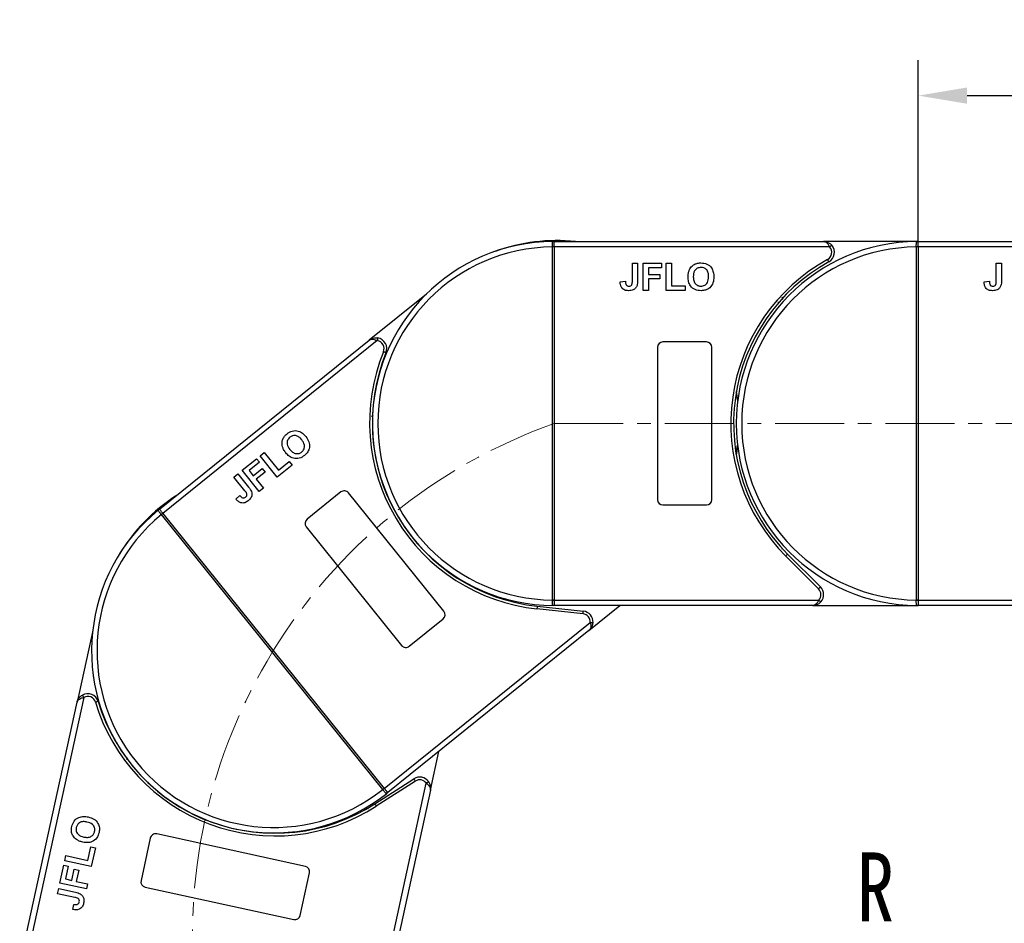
# Model space of a CAD drawing. Header units: millimetres. Extents: x 2552 to 4022, y 535 to 1568.
# Tile 12 of 47: x 3040 to 3222, y 1124 to 1291. Entities that reach past the tile are written whole.
import ezdxf

# ---------------------------------------------------------------- set-up
doc = ezdxf.new("R2010")
doc.units = ezdxf.units.MM
doc.linetypes.add('CENTERX2', pattern=[20.32, 12.7, -2.54, 2.54, -2.54])
doc.styles.get("Standard").update_dxf_attribs({"font": '仿宋_GB2312.ttf', "width": 0.8})
doc.styles.add('样式 1', font='仿宋_GB2312.ttf', dxfattribs={"width": 0.8, "height": 6})
doc.dimstyles.new('副本 ISO-45.1', dxfattribs={"dimtxt": 10, "dimasz": 9, "dimexe": 6.5, "dimexo": 0.625, "dimgap": 2.5, "dimtad": 1, "dimdsep": 46, "dimtxsty": 'Standard', "dimcen": 2.5, "dimadec": 0, "dimazin": 0, "dimtfac": 1, "dimtmove": 0, "dimatfit": 3, "dimfxl": 0, "dimarcsym": 0})

# ---------------------------------------------------------------- blocks, each defined once
blk = doc.blocks.new('*D2208')
at = {"color": 0, "lineweight": -2}
for p, q in [((3205.76, 1249.6), (3205.76, 1283.18)), ((3272.76, 1249.96), (3272.76, 1283.18)), ((3214.76, 1276.68), (3263.76, 1276.68))]:
    blk.add_line(p, q, dxfattribs=at)
at = {"color": 0, "lineweight": 9}
for points in [[(3214.76, 1278.18), (3214.76, 1275.18), (3205.76, 1276.68)], [(3263.76, 1278.18), (3263.76, 1275.18), (3272.76, 1276.68)]]:
    blk.add_solid(points, dxfattribs=at)
at = {"layer": 'Defpoints', "color": 0, "lineweight": 9}
for p in [(3272.76, 1276.68), (3205.76, 1248.98), (3272.76, 1249.33)]:
    blk.add_point(p, dxfattribs=at)
at = {"color": 0, "lineweight": 9, "insert": (3239.26, 1284.18), "char_height": 10, "attachment_point": 5}
blk.add_mtext('67', dxfattribs=at)

msp = doc.modelspace()

# ---------------------------------------------------------------- linework, layer by layer
at = {"color": 7, "linetype": 'Continuous', "lineweight": 25}
for p, q in [((3138.759, 1249.713), (3138.759, 1249.833)), ((3138.759, 1249.833), (3188.331, 1249.833)), ((3138.759, 1248.833), (3138.759, 1249.713)), ((3205.759, 1249.833), (3188.331, 1249.833)), ((3205.759, 1249.713), (3205.759, 1249.833)), ((3205.759, 1249.833), (3255.331, 1249.833)), ((3205.759, 1248.833), (3205.759, 1249.713)), ((3138.409, 1248.831), (3138.409, 1248.834)), ((3138.759, 1248.831), (3138.409, 1248.831)), ((3138.409, 1183.834), (3138.409, 1248.831)), ((3138.759, 1248.833), (3138.759, 1248.831)), ((3189.449, 1248.833), (3138.759, 1248.833)), ((3138.759, 1248.831), (3138.759, 1183.834)), ((3205.409, 1248.831), (3205.409, 1248.834)), ((3205.759, 1248.831), (3205.409, 1248.831)), ((3205.409, 1183.834), (3205.409, 1248.831)), ((3205.759, 1248.833), (3205.759, 1248.831)), ((3256.449, 1248.833), (3205.759, 1248.833)), ((3205.759, 1248.831), (3205.759, 1183.834)), ((3153.131, 1245.833), (3154.093, 1245.833)), ((3153.131, 1242.596), (3153.131, 1245.833)), ((3154.093, 1245.833), (3154.093, 1242.681)), ((3155.118, 1240.833), (3155.118, 1245.833)), ((3155.118, 1245.833), (3158.516, 1245.833)), ((3158.516, 1245.833), (3158.516, 1244.999)), ((3159.349, 1240.833), (3159.349, 1245.833)), ((3159.349, 1245.833), (3160.311, 1245.833)), ((3160.311, 1245.833), (3160.311, 1241.666)), ((3220.131, 1245.833), (3221.093, 1245.833)), ((3220.131, 1242.596), (3220.131, 1245.833)), ((3221.093, 1245.833), (3221.093, 1242.681)), ((3158.516, 1244.999), (3156.08, 1244.999)), ((3156.08, 1244.999), (3156.08, 1243.781)), ((3156.08, 1243.781), (3158.195, 1243.781)), ((3158.195, 1243.781), (3158.195, 1242.948)), ((3150.888, 1242.435), (3151.849, 1242.499)), ((3156.08, 1242.948), (3156.08, 1240.833)), ((3158.195, 1242.948), (3156.08, 1242.948)), ((3217.888, 1242.435), (3218.849, 1242.499)), ((3115.205, 1240.154), (3104.665, 1231.665)), ((3156.08, 1240.833), (3155.118, 1240.833)), ((3162.875, 1240.833), (3159.349, 1240.833)), ((3160.311, 1241.666), (3162.875, 1241.666)), ((3162.875, 1241.666), (3162.875, 1240.833)), ((3180.306, 1238.653), (3179.9, 1238.626)), ((3066.057, 1200.572), (3104.665, 1231.665)), ((3106.163, 1231.587), (3066.684, 1199.793)), ((3166.759, 1231.333), (3158.759, 1231.333)), ((3157.759, 1230.333), (3157.759, 1202.333)), ((3167.759, 1202.333), (3167.759, 1230.333)), ((3105.427, 1217.924), (3105.128, 1217.649)), ((3084.602, 1210.371), (3085.351, 1210.974)), ((3085.351, 1210.974), (3087.964, 1207.729)), ((3081.307, 1207.717), (3083.953, 1209.848)), ((3084.475, 1209.199), (3082.578, 1207.671)), ((3083.953, 1209.848), (3084.475, 1209.199)), ((3087.738, 1206.477), (3084.602, 1210.371)), ((3087.964, 1207.729), (3089.961, 1209.337)), ((3089.961, 1209.337), (3090.484, 1208.688)), ((3084.443, 1203.823), (3081.307, 1207.717)), ((3082.578, 1207.671), (3083.342, 1206.723)), ((3083.342, 1206.723), (3084.99, 1208.05)), ((3085.512, 1207.401), (3083.865, 1206.074)), ((3084.99, 1208.05), (3085.512, 1207.401)), ((3090.484, 1208.688), (3087.738, 1206.477)), ((3079.759, 1206.471), (3080.508, 1207.074)), ((3081.789, 1203.951), (3079.759, 1206.471)), ((3080.508, 1207.074), (3082.485, 1204.619)), ((3083.865, 1206.074), (3085.192, 1204.426)), ((3085.192, 1204.426), (3084.443, 1203.823)), ((3099.468, 1203.726), (3093.237, 1198.708)), ((3080.143, 1202.418), (3080.851, 1203.071)), ((3118.437, 1181.767), (3100.874, 1203.574)), ((3158.759, 1201.333), (3166.759, 1201.333)), ((3066.413, 1199.572), (3066.411, 1199.574)), ((3107.181, 1148.951), (3066.413, 1199.572)), ((3066.684, 1199.793), (3066.685, 1199.791)), ((3066.685, 1199.791), (3107.453, 1149.171)), ((3093.086, 1197.302), (3110.648, 1175.495)), ((3187.408, 1185.893), (3181.364, 1191.937)), ((3181.718, 1192.291), (3187.762, 1186.247)), ((3138.409, 1183.832), (3138.409, 1183.834)), ((3138.759, 1183.834), (3138.409, 1183.834)), ((3138.759, 1183.834), (3138.759, 1183.833)), ((3138.759, 1183.833), (3138.759, 1182.952)), ((3138.759, 1183.833), (3187.466, 1183.833)), ((3205.409, 1183.832), (3205.409, 1183.834)), ((3205.759, 1183.834), (3205.409, 1183.834)), ((3205.759, 1183.834), (3205.759, 1183.833)), ((3205.759, 1183.833), (3205.759, 1182.952)), ((3205.759, 1183.833), (3254.466, 1183.833)), ((3144.051, 1181.288), (3135.553, 1182.205)), ((3135.606, 1182.702), (3144.105, 1181.785)), ((3138.759, 1182.952), (3138.759, 1182.833)), ((3186.348, 1182.833), (3138.759, 1182.833)), ((3145.145, 1178.239), (3150.848, 1182.833)), ((3186.348, 1182.833), (3205.759, 1182.833)), ((3205.759, 1182.952), (3205.759, 1182.833)), ((3253.348, 1182.833), (3205.759, 1182.833)), ((3112.054, 1175.343), (3118.285, 1180.361)), ((3107.454, 1149.169), (3145.388, 1179.719)), ((3053.783, 1178.26), (3050.898, 1165.037)), ((3145.145, 1178.239), (3108.082, 1148.39)), ((3052.114, 1165.916), (3041.309, 1116.391)), ((3040.332, 1116.604), (3050.898, 1165.037)), ((3060.111, 1154.813), (3060.051, 1154.411)), ((3115.936, 1148.818), (3117.497, 1155.973)), ((3104.815, 1102.536), (3115.197, 1150.124)), ((3105.708, 1146.311), (3112.902, 1150.928)), ((3113.172, 1150.507), (3105.978, 1145.89)), ((3115.936, 1148.818), (3105.793, 1102.323)), ((3107.182, 1148.949), (3107.181, 1148.951)), ((3107.453, 1149.171), (3107.454, 1149.169)), ((3092.922, 1134.813), (3065.565, 1140.781)), ((3052.905, 1135.92), (3053.451, 1138.425)), ((3053.451, 1138.425), (3054.266, 1138.247)), ((3064.375, 1140.018), (3062.67, 1132.201)), ((3048.629, 1135.868), (3048.834, 1136.808)), ((3048.834, 1136.808), (3052.905, 1135.92)), ((3054.266, 1138.247), (3053.514, 1134.803)), ((3047.727, 1131.735), (3048.451, 1135.054)), ((3048.451, 1135.054), (3049.265, 1134.876)), ((3053.514, 1134.803), (3048.629, 1135.868)), ((3049.265, 1134.876), (3048.746, 1132.497)), ((3049.936, 1132.237), (3050.387, 1134.304)), ((3050.387, 1134.304), (3051.201, 1134.126)), ((3051.201, 1134.126), (3050.75, 1132.059)), ((3091.981, 1125.807), (3093.686, 1133.623)), ((3052.612, 1130.669), (3047.727, 1131.735)), ((3048.746, 1132.497), (3049.936, 1132.237)), ((3050.75, 1132.059), (3052.817, 1131.608)), ((3052.817, 1131.608), (3052.612, 1130.669)), ((3047.304, 1129.793), (3047.509, 1130.733)), ((3050.465, 1129.103), (3047.304, 1129.793)), ((3047.509, 1130.733), (3050.588, 1130.061)), ((3063.434, 1131.011), (3090.79, 1125.043)), ((3050.145, 1126.877), (3050.287, 1127.83))]:
    msp.add_line(p, q, dxfattribs=at)
at = {"color": 1, "linetype": 'CENTERX2', "lineweight": 13}
msp.add_line((3138.759, 1216.333), (3379.288, 1216.333), dxfattribs=at)
at = {"color": 7, "linetype": 'Continuous', "lineweight": 25, "flags": 128}
for points in [[(3189.822, 1249.166), (3189.815, 1249.159), (3189.793, 1249.141), (3189.759, 1249.11), (3189.713, 1249.068), (3189.656, 1249.018), (3189.592, 1248.96), (3189.522, 1248.898), (3189.449, 1248.833)], [(3189.299, 1246.083), (3189.295, 1246.091), (3189.281, 1246.116), (3189.258, 1246.156), (3189.228, 1246.211), (3189.192, 1246.277), (3189.15, 1246.353), (3189.104, 1246.435), (3189.057, 1246.52)], [(3106.244, 1232.081), (3106.242, 1232.071), (3106.238, 1232.043), (3106.23, 1231.998), (3106.22, 1231.936), (3106.208, 1231.861), (3106.194, 1231.776), (3106.178, 1231.684), (3106.163, 1231.587)], [(3107.771, 1229.352), (3107.762, 1229.355), (3107.736, 1229.366), (3107.693, 1229.383), (3107.635, 1229.407), (3107.565, 1229.436), (3107.485, 1229.468), (3107.398, 1229.504), (3107.308, 1229.54)], [(3172.259, 1222.142), (3172.478, 1220.699), (3172.511, 1220.433)], [(3172.516, 1220.468), (3172.352, 1221.658), (3172.266, 1222.182)], [(3172.236, 1210.658), (3172.324, 1211.177), (3172.495, 1212.37)], [(3172.511, 1212.232), (3172.478, 1211.966), (3172.259, 1210.523)], [(3066.132, 1200.478), (3066.115, 1200.5), (3066.099, 1200.519), (3066.087, 1200.535), (3066.076, 1200.548), (3066.068, 1200.558), (3066.062, 1200.566), (3066.058, 1200.57), (3066.057, 1200.572)], [(3066.684, 1199.793), (3066.6, 1199.897), (3066.517, 1200), (3066.438, 1200.099), (3066.363, 1200.192), (3066.293, 1200.278), (3066.231, 1200.356), (3066.177, 1200.423), (3066.132, 1200.478)], [(3066.685, 1199.791), (3066.68, 1199.787), (3066.665, 1199.775), (3066.639, 1199.754), (3066.605, 1199.727), (3066.564, 1199.694), (3066.517, 1199.656), (3066.466, 1199.615), (3066.413, 1199.572)], [(3181.718, 1192.291), (3181.711, 1192.284), (3181.691, 1192.264), (3181.658, 1192.231), (3181.614, 1192.187), (3181.561, 1192.134), (3181.5, 1192.073), (3181.433, 1192.006), (3181.364, 1191.937)], [(3187.408, 1185.893), (3187.477, 1185.962), (3187.544, 1186.029), (3187.605, 1186.09), (3187.658, 1186.143), (3187.702, 1186.187), (3187.735, 1186.22), (3187.755, 1186.24), (3187.762, 1186.247)], [(3187.466, 1183.833), (3187.538, 1183.768), (3187.608, 1183.705), (3187.673, 1183.647), (3187.729, 1183.597), (3187.776, 1183.555), (3187.81, 1183.525), (3187.831, 1183.506), (3187.838, 1183.499)], [(3135.606, 1182.702), (3135.605, 1182.692), (3135.602, 1182.664), (3135.597, 1182.618), (3135.591, 1182.556), (3135.582, 1182.481), (3135.573, 1182.395), (3135.563, 1182.302), (3135.553, 1182.205)], [(3144.051, 1181.288), (3144.062, 1181.385), (3144.072, 1181.479), (3144.081, 1181.565), (3144.089, 1181.64), (3144.096, 1181.702), (3144.101, 1181.748), (3144.104, 1181.776), (3144.105, 1181.785)], [(3145.388, 1179.719), (3145.486, 1179.714), (3145.579, 1179.71), (3145.666, 1179.705), (3145.741, 1179.701), (3145.804, 1179.698), (3145.85, 1179.696), (3145.878, 1179.694), (3145.888, 1179.694)], [(3051.867, 1166.351), (3051.872, 1166.343), (3051.886, 1166.318), (3051.909, 1166.278), (3051.94, 1166.224), (3051.977, 1166.158), (3052.019, 1166.082), (3052.066, 1166.001), (3052.114, 1165.916)], [(3054.768, 1165.183), (3054.759, 1165.181), (3054.732, 1165.172), (3054.688, 1165.159), (3054.628, 1165.141), (3054.556, 1165.12), (3054.473, 1165.095), (3054.383, 1165.068), (3054.289, 1165.04)], [(3113.172, 1150.507), (3113.119, 1150.589), (3113.068, 1150.668), (3113.022, 1150.741), (3112.981, 1150.804), (3112.947, 1150.857), (3112.922, 1150.895), (3112.907, 1150.919), (3112.902, 1150.928)], [(3115.197, 1150.124), (3115.276, 1150.181), (3115.352, 1150.236), (3115.422, 1150.286), (3115.484, 1150.331), (3115.534, 1150.367), (3115.571, 1150.394), (3115.594, 1150.411), (3115.602, 1150.417)], [(3107.453, 1149.171), (3107.448, 1149.166), (3107.433, 1149.154), (3107.407, 1149.134), (3107.373, 1149.106), (3107.332, 1149.073), (3107.285, 1149.035), (3107.234, 1148.994), (3107.181, 1148.951)], [(3107.454, 1149.169), (3107.539, 1149.065), (3107.621, 1148.962), (3107.701, 1148.863), (3107.776, 1148.77), (3107.845, 1148.684), (3107.908, 1148.606), (3107.962, 1148.539), (3108.007, 1148.484)], [(3108.007, 1148.484), (3108.024, 1148.462), (3108.039, 1148.443), (3108.052, 1148.427), (3108.063, 1148.414), (3108.071, 1148.404), (3108.077, 1148.396), (3108.08, 1148.392), (3108.082, 1148.39)], [(3105.708, 1146.311), (3105.713, 1146.302), (3105.729, 1146.279), (3105.754, 1146.24), (3105.787, 1146.187), (3105.828, 1146.124), (3105.875, 1146.051), (3105.925, 1145.972), (3105.978, 1145.89)]]:
    msp.add_lwpolyline(points, dxfattribs=at)
at = {"color": 7, "linetype": 'Continuous', "lineweight": 25}
for centre, radius, start, end in [((3138.759, 1216.333), 33.5, 90.40019, 269.59981), ((3139.251, 1216.506), 33.5, 84.17005, 109.86885), ((3138.523, 1249.537), 0.295, 36.63906, 89.46206), ((3205.759, 1216.333), 33.5, 90.40019, 269.59981), ((3188.331, 1247.833), 2, 298.95502, 41.81031), ((3205.523, 1249.537), 0.295, 36.6391, 89.46184), ((3138.759, 1216.333), 32.5, 90.61704, 269.38296), ((3138.497, 1218.517), 30.316, 89.50338, 90.16488), ((3205.759, 1216.333), 32.5, 90.61704, 269.38296), ((3188.331, 1247.833), 1.5, 298.95502, 41.81031), ((3205.497, 1218.517), 30.317, 89.50339, 90.16487), ((3205.759, 1216.333), 34.5, 118.95502, 225), ((3205.759, 1216.333), 34, 118.95502, 225), ((3105.919, 1230.107), 1.5, 337.80156, 80.65685), ((3105.919, 1230.107), 2, 337.80156, 80.65685), ((3158.759, 1230.333), 1, 90, 180), ((3166.759, 1230.333), 1, 0, 90), ((3139.251, 1216.506), 34.5, 157.80156, 263.84654), ((3139.251, 1216.506), 34, 157.80156, 263.84654), ((3100.095, 1202.947), 1, 38.84654, 128.84654), ((3087.343, 1174.924), 33.5, 123.01659, 148.71539), ((3158.759, 1202.333), 1, 180, 270), ((3166.759, 1202.333), 1, 270, 0), ((3087.069, 1174.481), 33.5, 129.24672, 308.44635), ((3066.058, 1200.193), 0.295, 75.48604, 128.30954), ((3087.069, 1174.481), 32.5, 129.46358, 308.2295), ((3085.291, 1176.271), 29.992, 128.3454, 129.01407), ((3093.865, 1197.929), 1, 128.84654, 218.84654), ((3186.348, 1184.833), 1.5, 318.18969, 45), ((3186.348, 1184.833), 2, 318.18969, 45), ((3138.497, 1214.01), 30.178, 269.83361, 270.49813), ((3205.497, 1214.01), 30.179, 269.83361, 270.49813), ((3138.523, 1183.128), 0.295, 270.53837, 323.35979), ((3205.523, 1183.128), 0.295, 270.53859, 323.35975), ((3117.658, 1181.14), 1, 308.84654, 38.84654), ((3143.89, 1179.797), 1.5, 357.03622, 83.84654), ((3143.89, 1179.797), 2, 357.03622, 83.84654), ((3111.427, 1176.122), 1, 218.84654, 308.84654), ((3052.852, 1164.61), 2, 16.6481, 119.50339), ((3052.852, 1164.61), 1.5, 16.6481, 119.50339), ((3087.343, 1174.924), 34.5, 196.6481, 302.69308), ((3087.343, 1174.924), 34, 196.6481, 302.69308), ((3113.982, 1149.244), 2, 35.88276, 122.69308), ((3113.982, 1149.244), 1.5, 35.88276, 122.69308), ((3088.379, 1172.436), 30.087, 308.6793, 309.34584), ((3107.712, 1148.472), 0.295, 309.38501, 2.20652), ((3065.352, 1139.804), 1, 77.69308, 167.69308), ((3092.709, 1133.836), 1, 347.69308, 77.69308), ((3063.647, 1131.988), 1, 167.69308, 257.69308), ((3091.004, 1126.02), 1, 257.69308, 347.69308)]:
    msp.add_arc(centre, radius, start, end, dxfattribs=at)
at = {"color": 1, "linetype": 'CENTERX2', "lineweight": 13}
msp.add_arc((3172.193, 1122.041), 100.043, 109.5235, 265.18185, dxfattribs=at)
at = {"color": 7, "linetype": 'Continuous', "lineweight": 25}
for points, knots in [([(3138.409, 1248.834), (3138.409, 1248.848), (3138.409, 1248.974), (3138.408, 1249.212), (3138.41, 1249.503), (3138.425, 1249.714), (3138.457, 1249.818), (3138.507, 1249.828), (3138.525, 1249.832)], [0, 0, 0, 0, 0.0272191, 0.2407851, 0.4543143, 0.6666327, 0.8727615, 1, 1, 1, 1]), ([(3138.525, 1249.832), (3138.537, 1249.832), (3138.605, 1249.832), (3138.69, 1249.833), (3138.758, 1249.833), (3138.759, 1249.833)], [0, 0, 0, 0, 0.17434888, 0.98787989, 1, 1, 1, 1]), ([(3188.331, 1249.833), (3188.333, 1249.833), (3188.335, 1249.833), (3188.341, 1249.833), (3188.349, 1249.832), (3188.364, 1249.832), (3188.386, 1249.831), (3188.413, 1249.828), (3188.458, 1249.822), (3188.537, 1249.807), (3188.703, 1249.75), (3188.857, 1249.65), (3189.065, 1249.461), (3189.256, 1249.225), (3189.391, 1248.951), (3189.449, 1248.833)], [0, 0, 0, 0, 0.0040826, 0.0053131, 0.0138351, 0.0235037, 0.0399467, 0.0679592, 0.0859126, 0.1471897, 0.2568406, 0.4847202, 0.5267014, 0.7953706, 1, 1, 1, 1]), ([(3188.331, 1249.833), (3188.334, 1249.833), (3188.345, 1249.833), (3188.383, 1249.832), (3188.428, 1249.83), (3188.686, 1249.814), (3189.082, 1249.717), (3189.536, 1249.455), (3189.743, 1249.246), (3189.822, 1249.166)], [0, 0, 0, 0, 0.0050913, 0.020368, 0.0708107, 0.0890883, 0.5003118, 0.8092256, 1, 1, 1, 1]), ([(3205.409, 1248.834), (3205.409, 1248.848), (3205.409, 1248.974), (3205.408, 1249.212), (3205.41, 1249.503), (3205.425, 1249.714), (3205.457, 1249.818), (3205.507, 1249.828), (3205.525, 1249.832)], [0, 0, 0, 0, 0.0272191, 0.240785, 0.4543142, 0.6666325, 0.872761, 1, 1, 1, 1]), ([(3205.525, 1249.832), (3205.537, 1249.832), (3205.605, 1249.832), (3205.69, 1249.833), (3205.758, 1249.833), (3205.759, 1249.833)], [0, 0, 0, 0, 0.17434571, 0.98787726, 1, 1, 1, 1]), ([(3163.611, 1244.574), (3163.759, 1244.84), (3164.023, 1245.315), (3164.492, 1245.583), (3164.699, 1245.7)], [0, 0, 0, 0, 0.5599552, 1, 1, 1, 1]), ([(3164.699, 1245.7), (3164.89, 1245.765), (3165.233, 1245.881), (3165.593, 1245.892), (3165.752, 1245.897)], [0, 0, 0, 0, 0.5595645, 1, 1, 1, 1]), ([(3165.752, 1245.897), (3166.125, 1245.861), (3166.869, 1245.79), (3167.696, 1245.084), (3168.084, 1244.199), (3168.116, 1243.617), (3168.131, 1243.326)], [0, 0, 0, 0, 0.2798306, 0.5586696, 0.7790055, 1, 1, 1, 1]), ([(3163.388, 1243.303), (3163.394, 1243.546), (3163.407, 1243.982), (3163.549, 1244.393), (3163.611, 1244.574)], [0, 0, 0, 0, 0.5601714, 1, 1, 1, 1]), ([(3165.764, 1245.063), (3165.527, 1245.036), (3165.051, 1244.981), (3164.417, 1244.332), (3164.375, 1243.714), (3164.349, 1243.336)], [0, 0, 0, 0, 0.2802774, 0.5598774, 1, 1, 1, 1]), ([(3167.17, 1243.35), (3167.159, 1243.585), (3167.139, 1244.054), (3166.837, 1244.661), (3166.32, 1245.016), (3165.95, 1245.048), (3165.764, 1245.063)], [0, 0, 0, 0, 0.28108766, 0.5600131, 0.77969138, 1, 1, 1, 1]), ([(3152.432, 1240.768), (3152.188, 1240.787), (3151.702, 1240.823), (3151.146, 1241.276), (3150.917, 1241.865), (3150.897, 1242.245), (3150.888, 1242.435)], [0, 0, 0, 0, 0.2802459, 0.5584164, 0.7788269, 1, 1, 1, 1]), ([(3151.849, 1242.499), (3151.855, 1242.379), (3151.864, 1242.164), (3151.944, 1241.965), (3151.979, 1241.877)], [0, 0, 0, 0, 0.5610215, 1, 1, 1, 1]), ([(3151.979, 1241.877), (3152.013, 1241.831), (3152.08, 1241.738), (3152.256, 1241.624), (3152.404, 1241.61), (3152.494, 1241.602)], [0, 0, 0, 0, 0.2806728, 0.5608434, 1, 1, 1, 1]), ([(3153.984, 1241.73), (3153.905, 1241.564), (3153.748, 1241.231), (3153.197, 1240.829), (3152.722, 1240.791), (3152.432, 1240.768)], [0, 0, 0, 0, 0.2801213, 0.5603541, 1, 1, 1, 1]), ([(3152.494, 1241.602), (3152.61, 1241.61), (3152.784, 1241.621), (3152.976, 1241.76), (3153.134, 1242.072), (3153.133, 1242.363), (3153.131, 1242.596)], [0, 0, 0, 0, 0.2493963, 0.3744263, 0.4994532, 1, 1, 1, 1]), ([(3154.093, 1242.681), (3154.092, 1242.501), (3154.09, 1242.179), (3154.016, 1241.867), (3153.984, 1241.73)], [0, 0, 0, 0, 0.56029539, 1, 1, 1, 1]), ([(3165.766, 1240.768), (3165.397, 1240.802), (3164.658, 1240.869), (3163.83, 1241.561), (3163.435, 1242.436), (3163.404, 1243.013), (3163.388, 1243.303)], [0, 0, 0, 0, 0.2799425, 0.558704, 0.7790449, 1, 1, 1, 1]), ([(3164.349, 1243.336), (3164.361, 1243.099), (3164.384, 1242.627), (3164.697, 1242.025), (3165.207, 1241.657), (3165.579, 1241.62), (3165.764, 1241.602)], [0, 0, 0, 0, 0.28101969, 0.56011627, 0.77993893, 1, 1, 1, 1]), ([(3165.764, 1241.602), (3166.002, 1241.633), (3166.477, 1241.694), (3167.1, 1242.355), (3167.143, 1242.972), (3167.17, 1243.35)], [0, 0, 0, 0, 0.2799906, 0.5597682, 1, 1, 1, 1]), ([(3168.131, 1243.326), (3168.107, 1242.956), (3168.057, 1242.219), (3167.475, 1241.322), (3166.636, 1240.831), (3166.057, 1240.789), (3165.766, 1240.768)], [0, 0, 0, 0, 0.2805515, 0.5594881, 0.7794341, 1, 1, 1, 1]), ([(3219.432, 1240.768), (3219.188, 1240.787), (3218.702, 1240.823), (3218.146, 1241.276), (3217.917, 1241.865), (3217.897, 1242.245), (3217.888, 1242.435)], [0, 0, 0, 0, 0.2802458, 0.5584161, 0.778827, 1, 1, 1, 1]), ([(3218.849, 1242.499), (3218.855, 1242.379), (3218.864, 1242.164), (3218.944, 1241.965), (3218.979, 1241.877)], [0, 0, 0, 0, 0.5610217, 1, 1, 1, 1]), ([(3218.979, 1241.877), (3219.013, 1241.831), (3219.08, 1241.738), (3219.256, 1241.624), (3219.404, 1241.61), (3219.494, 1241.602)], [0, 0, 0, 0, 0.2806707, 0.5608437, 1, 1, 1, 1]), ([(3220.984, 1241.73), (3220.905, 1241.564), (3220.748, 1241.231), (3220.197, 1240.829), (3219.722, 1240.791), (3219.432, 1240.768)], [0, 0, 0, 0, 0.28012186, 0.56035483, 1, 1, 1, 1]), ([(3219.494, 1241.602), (3219.61, 1241.61), (3219.784, 1241.621), (3219.976, 1241.76), (3220.134, 1242.072), (3220.133, 1242.363), (3220.131, 1242.596)], [0, 0, 0, 0, 0.2493962, 0.3744262, 0.4994537, 1, 1, 1, 1]), ([(3221.093, 1242.681), (3221.092, 1242.501), (3221.09, 1242.179), (3221.016, 1241.867), (3220.984, 1241.73)], [0, 0, 0, 0, 0.5602953, 1, 1, 1, 1]), ([(3180.901, 1239.186), (3180.843, 1239.249), (3180.727, 1239.375), (3180.688, 1239.531), (3180.668, 1239.608)], [0, 0, 0, 0, 0.5004192, 1, 1, 1, 1]), ([(3104.665, 1231.665), (3104.667, 1231.667), (3104.675, 1231.673), (3104.705, 1231.697), (3104.742, 1231.724), (3104.953, 1231.873), (3105.322, 1232.046), (3105.84, 1232.126), (3106.132, 1232.093), (3106.244, 1232.081)], [0, 0, 0, 0, 0.0050921, 0.0203676, 0.0708092, 0.0890894, 0.5003114, 0.8092274, 1, 1, 1, 1]), ([(3104.665, 1231.665), (3104.666, 1231.666), (3104.668, 1231.667), (3104.672, 1231.671), (3104.679, 1231.676), (3104.69, 1231.685), (3104.709, 1231.698), (3104.731, 1231.713), (3104.77, 1231.736), (3104.841, 1231.774), (3105.006, 1231.834), (3105.189, 1231.853), (3105.47, 1231.835), (3105.766, 1231.772), (3106.043, 1231.643), (3106.163, 1231.587)], [0, 0, 0, 0, 0.00408155, 0.00531343, 0.0138349, 0.02350295, 0.03994634, 0.06795868, 0.08591146, 0.14718959, 0.25684129, 0.48472048, 0.52670108, 0.79537119, 1, 1, 1, 1]), ([(3089.548, 1214.437), (3089.861, 1214.643), (3090.484, 1215.055), (3091.573, 1215.023), (3092.43, 1214.578), (3092.819, 1214.144), (3093.014, 1213.927)], [0, 0, 0, 0, 0.2798309, 0.5586689, 0.7790047, 1, 1, 1, 1]), ([(3088.711, 1212.064), (3088.659, 1212.364), (3088.566, 1212.899), (3088.764, 1213.402), (3088.851, 1213.624)], [0, 0, 0, 0, 0.5599554, 1, 1, 1, 1]), ([(3088.851, 1213.624), (3088.959, 1213.794), (3089.153, 1214.1), (3089.428, 1214.334), (3089.548, 1214.437)], [0, 0, 0, 0, 0.5595653, 1, 1, 1, 1]), ([(3090.081, 1213.796), (3089.913, 1213.625), (3089.577, 1213.285), (3089.49, 1212.381), (3089.845, 1211.873), (3090.062, 1211.563)], [0, 0, 0, 0, 0.2802778, 0.5598768, 1, 1, 1, 1]), ([(3092.25, 1213.343), (3092.094, 1213.519), (3091.784, 1213.872), (3091.168, 1214.155), (3090.543, 1214.108), (3090.235, 1213.9), (3090.081, 1213.796)], [0, 0, 0, 0, 0.2810866, 0.560013, 0.7796901, 1, 1, 1, 1]), ([(3092.252, 1211.1), (3092.418, 1211.273), (3092.749, 1211.619), (3092.82, 1212.524), (3092.466, 1213.032), (3092.25, 1213.343)], [0, 0, 0, 0, 0.279991, 0.5597684, 1, 1, 1, 1]), ([(3093.014, 1213.927), (3093.227, 1213.624), (3093.651, 1213.019), (3093.759, 1211.955), (3093.414, 1211.046), (3092.989, 1210.65), (3092.776, 1210.452)], [0, 0, 0, 0, 0.2805512, 0.5594884, 0.7794343, 1, 1, 1, 1]), ([(3089.334, 1210.934), (3089.186, 1211.128), (3088.923, 1211.475), (3088.775, 1211.884), (3088.711, 1212.064)], [0, 0, 0, 0, 0.5601704, 1, 1, 1, 1]), ([(3092.776, 1210.452), (3092.467, 1210.246), (3091.85, 1209.835), (3090.771, 1209.855), (3089.915, 1210.289), (3089.528, 1210.718), (3089.334, 1210.934)], [0, 0, 0, 0, 0.2799429, 0.5587037, 0.7790441, 1, 1, 1, 1]), ([(3090.062, 1211.563), (3090.219, 1211.385), (3090.533, 1211.032), (3091.155, 1210.76), (3091.783, 1210.794), (3092.095, 1210.998), (3092.252, 1211.1)], [0, 0, 0, 0, 0.2810209, 0.5601169, 0.7799407, 1, 1, 1, 1]), ([(3081.917, 1202.776), (3082.002, 1202.855), (3082.13, 1202.974), (3082.193, 1203.202), (3082.12, 1203.544), (3081.936, 1203.77), (3081.789, 1203.951)], [0, 0, 0, 0, 0.2493952, 0.3744251, 0.4994533, 1, 1, 1, 1]), ([(3082.996, 1203.81), (3083.039, 1203.632), (3083.126, 1203.274), (3082.949, 1202.615), (3082.602, 1202.288), (3082.391, 1202.088)], [0, 0, 0, 0, 0.2801217, 0.560355, 1, 1, 1, 1]), ([(3082.485, 1204.619), (3082.597, 1204.478), (3082.797, 1204.227), (3082.935, 1203.938), (3082.996, 1203.81)], [0, 0, 0, 0, 0.56029654, 1, 1, 1, 1]), ([(3082.391, 1202.088), (3082.189, 1201.95), (3081.788, 1201.673), (3081.071, 1201.677), (3080.523, 1201.992), (3080.269, 1202.276), (3080.143, 1202.418)], [0, 0, 0, 0, 0.2802468, 0.5584164, 0.7788282, 1, 1, 1, 1]), ([(3080.851, 1203.071), (3080.931, 1202.98), (3081.073, 1202.819), (3081.261, 1202.714), (3081.343, 1202.668)], [0, 0, 0, 0, 0.5610141, 1, 1, 1, 1]), ([(3081.343, 1202.668), (3081.398, 1202.653), (3081.509, 1202.623), (3081.717, 1202.644), (3081.841, 1202.726), (3081.917, 1202.776)], [0, 0, 0, 0, 0.2806715, 0.5608405, 1, 1, 1, 1]), ([(3066.411, 1199.574), (3066.402, 1199.585), (3066.322, 1199.683), (3066.173, 1199.868), (3065.991, 1200.095), (3065.871, 1200.27), (3065.831, 1200.371), (3065.863, 1200.41), (3065.875, 1200.424)], [0, 0, 0, 0, 0.0272175, 0.2407827, 0.4543125, 0.6666316, 0.8727603, 1, 1, 1, 1]), ([(3065.875, 1200.424), (3065.884, 1200.432), (3065.937, 1200.475), (3066.003, 1200.528), (3066.056, 1200.571), (3066.057, 1200.572)], [0, 0, 0, 0, 0.1743454, 0.9878808, 1, 1, 1, 1]), ([(3138.525, 1182.833), (3138.514, 1182.835), (3138.478, 1182.839), (3138.442, 1182.888), (3138.417, 1183.023), (3138.408, 1183.252), (3138.408, 1183.536), (3138.409, 1183.739), (3138.409, 1183.832)], [0, 0, 0, 0, 0.0734461, 0.2244877, 0.4109986, 0.6135413, 0.8237441, 1, 1, 1, 1]), ([(3187.466, 1183.833), (3187.408, 1183.714), (3187.273, 1183.44), (3187.082, 1183.205), (3186.874, 1183.015), (3186.719, 1182.915), (3186.554, 1182.858), (3186.474, 1182.843), (3186.429, 1182.837), (3186.403, 1182.834), (3186.38, 1182.833), (3186.366, 1182.833), (3186.358, 1182.833), (3186.352, 1182.833), (3186.349, 1182.833), (3186.348, 1182.833)], [0, 0, 0, 0, 0.2046294, 0.4732993, 0.51528, 0.7431595, 0.8528103, 0.9140875, 0.9320409, 0.9600534, 0.9764963, 0.9861649, 0.9946869, 0.9959174, 1, 1, 1, 1]), ([(3205.525, 1182.833), (3205.514, 1182.835), (3205.478, 1182.839), (3205.442, 1182.888), (3205.417, 1183.023), (3205.408, 1183.252), (3205.408, 1183.536), (3205.409, 1183.739), (3205.409, 1183.832)], [0, 0, 0, 0, 0.07344655, 0.22448779, 0.41099877, 0.61354147, 0.82374412, 1, 1, 1, 1]), ([(3138.759, 1182.833), (3138.758, 1182.833), (3138.69, 1182.833), (3138.605, 1182.833), (3138.537, 1182.833), (3138.525, 1182.833)], [0, 0, 0, 0, 0.0121201, 0.8256511, 1, 1, 1, 1]), ([(3186.348, 1182.833), (3186.35, 1182.833), (3186.361, 1182.833), (3186.4, 1182.833), (3186.445, 1182.835), (3186.703, 1182.851), (3187.099, 1182.948), (3187.553, 1183.211), (3187.759, 1183.419), (3187.838, 1183.499)], [0, 0, 0, 0, 0.0050913, 0.0203681, 0.0708108, 0.0890884, 0.5003128, 0.8092268, 1, 1, 1, 1]), ([(3205.759, 1182.833), (3205.758, 1182.833), (3205.69, 1182.833), (3205.605, 1182.833), (3205.537, 1182.833), (3205.525, 1182.833)], [0, 0, 0, 0, 0.01212274, 0.8256543, 1, 1, 1, 1]), ([(3145.388, 1179.719), (3145.417, 1179.591), (3145.484, 1179.293), (3145.483, 1178.989), (3145.44, 1178.712), (3145.383, 1178.537), (3145.289, 1178.388), (3145.237, 1178.327), (3145.206, 1178.294), (3145.187, 1178.275), (3145.17, 1178.26), (3145.159, 1178.251), (3145.152, 1178.246), (3145.148, 1178.242), (3145.146, 1178.24), (3145.145, 1178.239)], [0, 0, 0, 0, 0.2046286, 0.4732994, 0.5152803, 0.7431596, 0.8528099, 0.9140872, 0.9320409, 0.9600537, 0.9764964, 0.9861643, 0.9946871, 0.9959178, 1, 1, 1, 1]), ([(3145.145, 1178.239), (3145.147, 1178.241), (3145.155, 1178.248), (3145.185, 1178.272), (3145.219, 1178.302), (3145.41, 1178.477), (3145.658, 1178.8), (3145.846, 1179.289), (3145.876, 1179.582), (3145.888, 1179.694)], [0, 0, 0, 0, 0.0050922, 0.02036816, 0.07081089, 0.08908952, 0.50031269, 0.80922543, 1, 1, 1, 1]), ([(3050.898, 1165.037), (3050.899, 1165.039), (3050.901, 1165.05), (3050.91, 1165.087), (3050.921, 1165.131), (3050.992, 1165.38), (3051.171, 1165.746), (3051.524, 1166.133), (3051.773, 1166.291), (3051.867, 1166.351)], [0, 0, 0, 0, 0.0050919, 0.0203688, 0.0708118, 0.089089, 0.5003129, 0.8092216, 1, 1, 1, 1]), ([(3050.898, 1165.037), (3050.899, 1165.038), (3050.899, 1165.041), (3050.9, 1165.046), (3050.902, 1165.054), (3050.906, 1165.068), (3050.912, 1165.09), (3050.92, 1165.115), (3050.935, 1165.158), (3050.967, 1165.232), (3051.058, 1165.382), (3051.189, 1165.512), (3051.418, 1165.674), (3051.689, 1165.811), (3051.985, 1165.884), (3052.114, 1165.916)], [0, 0, 0, 0, 0.00408289, 0.00531239, 0.01383526, 0.02350366, 0.03994649, 0.06795921, 0.08591345, 0.14718919, 0.25684146, 0.48472029, 0.52670071, 0.79537024, 1, 1, 1, 1]), ([(3115.197, 1150.124), (3115.301, 1150.041), (3115.54, 1149.851), (3115.729, 1149.614), (3115.87, 1149.371), (3115.934, 1149.199), (3115.955, 1149.025), (3115.953, 1148.944), (3115.949, 1148.899), (3115.946, 1148.872), (3115.942, 1148.85), (3115.94, 1148.836), (3115.938, 1148.828), (3115.937, 1148.822), (3115.936, 1148.82), (3115.936, 1148.818)], [0, 0, 0, 0, 0.2046296, 0.4732996, 0.5152801, 0.7431603, 0.8528104, 0.9140876, 0.9320418, 0.9600543, 0.976497, 0.9861648, 0.9946875, 0.9959179, 1, 1, 1, 1]), ([(3115.936, 1148.818), (3115.936, 1148.821), (3115.939, 1148.831), (3115.947, 1148.869), (3115.955, 1148.913), (3115.993, 1149.169), (3115.983, 1149.577), (3115.823, 1150.076), (3115.663, 1150.322), (3115.602, 1150.417)], [0, 0, 0, 0, 0.0050908, 0.0203681, 0.0708098, 0.0890867, 0.5003113, 0.8092267, 1, 1, 1, 1]), ([(3107.899, 1148.244), (3107.889, 1148.238), (3107.859, 1148.219), (3107.799, 1148.234), (3107.696, 1148.324), (3107.545, 1148.497), (3107.367, 1148.718), (3107.24, 1148.876), (3107.182, 1148.949)], [0, 0, 0, 0, 0.0734462, 0.2244877, 0.4109987, 0.6135403, 0.823745, 1, 1, 1, 1]), ([(3108.082, 1148.39), (3108.081, 1148.39), (3108.027, 1148.346), (3107.961, 1148.294), (3107.908, 1148.252), (3107.899, 1148.244)], [0, 0, 0, 0, 0.0121207, 0.8256555, 1, 1, 1, 1]), ([(3049.931, 1142.138), (3050.045, 1142.494), (3050.273, 1143.206), (3051.14, 1143.864), (3052.087, 1144.054), (3052.662, 1143.961), (3052.95, 1143.914)], [0, 0, 0, 0, 0.279829, 0.5586687, 0.7790048, 1, 1, 1, 1]), ([(3052.95, 1143.914), (3053.306, 1143.811), (3054.016, 1143.606), (3054.768, 1142.846), (3055.068, 1141.922), (3054.986, 1141.347), (3054.945, 1141.059)], [0, 0, 0, 0, 0.2805499, 0.5594873, 0.7794332, 1, 1, 1, 1]), ([(3049.898, 1141.067), (3049.876, 1141.268), (3049.835, 1141.627), (3049.902, 1141.982), (3049.931, 1142.138)], [0, 0, 0, 0, 0.5595645, 1, 1, 1, 1]), ([(3052.722, 1142.98), (3052.49, 1143.02), (3052.027, 1143.1), (3051.37, 1142.934), (3050.912, 1142.505), (3050.803, 1142.15), (3050.748, 1141.972)], [0, 0, 0, 0, 0.2810909, 0.5600156, 0.7796959, 1, 1, 1, 1]), ([(3054.13, 1141.234), (3054.151, 1141.473), (3054.192, 1141.95), (3053.679, 1142.7), (3053.085, 1142.874), (3052.722, 1142.98)], [0, 0, 0, 0, 0.27999, 0.5597679, 1, 1, 1, 1]), ([(3050.767, 1139.764), (3050.539, 1139.965), (3050.131, 1140.324), (3049.969, 1140.84), (3049.898, 1141.067)], [0, 0, 0, 0, 0.5599579, 1, 1, 1, 1]), ([(3050.748, 1141.972), (3050.724, 1141.734), (3050.676, 1141.258), (3051.176, 1140.499), (3051.77, 1140.327), (3052.134, 1140.221)], [0, 0, 0, 0, 0.2802809, 0.5598787, 1, 1, 1, 1]), ([(3054.945, 1141.059), (3054.833, 1140.704), (3054.61, 1139.998), (3053.758, 1139.336), (3052.819, 1139.137), (3052.248, 1139.229), (3051.962, 1139.275)], [0, 0, 0, 0, 0.27994194, 0.55870502, 0.77904525, 1, 1, 1, 1]), ([(3052.134, 1140.221), (3052.368, 1140.182), (3052.834, 1140.104), (3053.489, 1140.282), (3053.957, 1140.702), (3054.072, 1141.057), (3054.13, 1141.234)], [0, 0, 0, 0, 0.281019, 0.5601196, 0.7799389, 1, 1, 1, 1]), ([(3051.962, 1139.275), (3051.725, 1139.333), (3051.302, 1139.438), (3050.931, 1139.664), (3050.767, 1139.764)], [0, 0, 0, 0, 0.5601747, 1, 1, 1, 1]), ([(3050.588, 1130.061), (3050.764, 1130.021), (3051.077, 1129.951), (3051.366, 1129.812), (3051.494, 1129.752)], [0, 0, 0, 0, 0.5602903, 1, 1, 1, 1]), ([(3051.494, 1129.752), (3051.639, 1129.639), (3051.931, 1129.415), (3052.207, 1128.791), (3052.142, 1128.319), (3052.102, 1128.031)], [0, 0, 0, 0, 0.2801219, 0.5603555, 1, 1, 1, 1]), ([(3052.102, 1128.031), (3052.033, 1127.796), (3051.894, 1127.329), (3051.333, 1126.883), (3050.708, 1126.784), (3050.333, 1126.846), (3050.145, 1126.877)], [0, 0, 0, 0, 0.2802445, 0.5584155, 0.7788285, 1, 1, 1, 1]), ([(3050.287, 1127.83), (3050.406, 1127.81), (3050.618, 1127.773), (3050.83, 1127.809), (3050.923, 1127.825)], [0, 0, 0, 0, 0.5610261, 1, 1, 1, 1]), ([(3051.301, 1128.269), (3051.319, 1128.384), (3051.344, 1128.557), (3051.25, 1128.774), (3050.978, 1128.995), (3050.693, 1129.055), (3050.465, 1129.103)], [0, 0, 0, 0, 0.2494006, 0.3744292, 0.4994572, 1, 1, 1, 1]), ([(3050.923, 1127.825), (3050.975, 1127.848), (3051.08, 1127.894), (3051.229, 1128.041), (3051.274, 1128.183), (3051.301, 1128.269)], [0, 0, 0, 0, 0.280662, 0.5608403, 1, 1, 1, 1])]:
    msp.add_open_spline(points, degree=3, knots=knots, dxfattribs=at)
at = {"color": 8, "linetype": 'Continuous', "lineweight": 25}
for points, knots in [([(3180.681, 1193.378), (3180.676, 1193.369), (3180.651, 1193.321), (3180.651, 1193.269), (3180.65, 1193.227)], [0, 0, 0, 0, 0.1926094, 1, 1, 1, 1]), ([(3104.425, 1145.529), (3104.433, 1145.522), (3104.474, 1145.488), (3104.525, 1145.476), (3104.566, 1145.467)], [0, 0, 0, 0, 0.1926074, 1, 1, 1, 1])]:
    msp.add_open_spline(points, degree=3, knots=knots, dxfattribs=at)

# ---------------------------------------------------------------- texts
at = {"color": 5, "lineweight": 9, "ltscale": 10, "insert": (3201.323, 1137.392), "char_height": 12.675, "attachment_point": 3, "style": '样式 1'}
msp.add_mtext_dynamic_manual_height_columns('R', width=7.42965, gutter_width=12.5, heights=[3.963], dxfattribs=at)

# ---------------------------------------------------------------- dimensions: what is measured, and where the dimension line sits
at = {"color": 5, "lineweight": 9}
dim = msp.add_linear_dim(base=(3272.759, 1276.679), p1=(3205.759, 1248.978), p2=(3272.759, 1249.333), dimstyle='副本 ISO-45.1', dxfattribs=at)
dim.commit()
dim.dimension.update_dxf_attribs({"geometry": '*D2208', "text_midpoint": (3239.259, 1284.179)})

doc.saveas('drawing.dxf')
